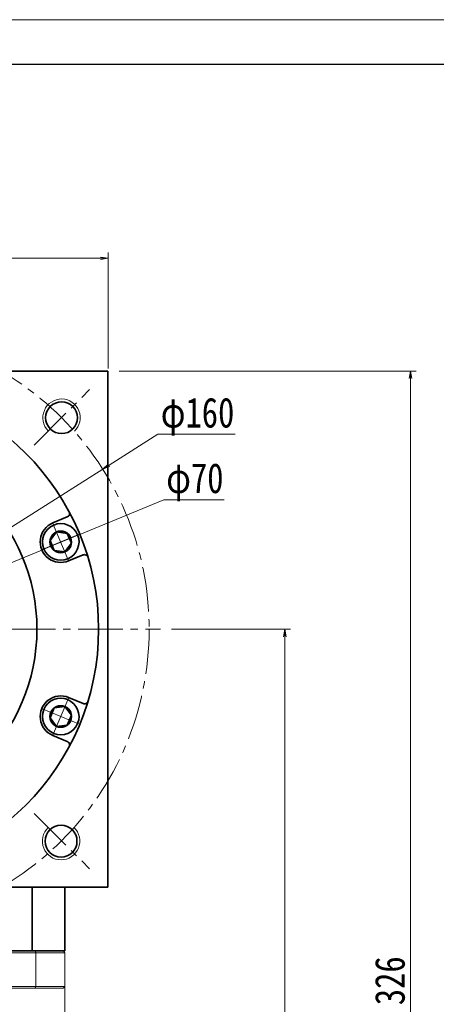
# Model space of a CAD drawing. Header units: millimetres. Extents: x -59 to 951, y -61 to 649.
# Tile 8 of 8: x 590 to 702, y 386 to 649. Entities that reach past the tile are written whole.
import ezdxf

# ---------------------------------------------------------------- set-up
doc = ezdxf.new("R2010")
doc.units = ezdxf.units.MM
doc.set_wipeout_variables(frame=1)
doc.linetypes.add('点画线', pattern=[18, 12, -2, 2, -2])
for name, color, linetype, lineweight in [('EB0', 7, 'Continuous', 35), ('中心线层', 1, '点画线', 18), ('图框_外框线', 7, 'Continuous', 18), ('尺寸线层', 3, 'Continuous', 18), ('粗实线层', 7, 'Continuous', 35)]:
    doc.layers.add(name, color=color, linetype=linetype, lineweight=lineweight)
doc.styles.add('宋体', font='SimSun.ttf', dxfattribs={"width": 0.8})
doc.dimstyles.new('A水平标注$0', dxfattribs={"dimtxt": 3.5, "dimasz": 2, "dimexe": 1.5, "dimexo": 3, "dimgap": 1.1, "dimtad": 1, "dimtoh": 1, "dimdec": 4, "dimdsep": 46, "dimtxsty": '宋体', "dimblk": 'OPEN', "dimcen": 3, "dimclrd": 3, "dimclre": 3, "dimclrt": 6, "dimadec": 0, "dimazin": 0, "dimtm": 1e-09, "dimtfac": 1, "dimtdec": 4, "dimtix": 1, "dimtmove": 0, "dimatfit": 3, "dimldrblk": 'OPEN', "dimfxl": 0, "dimlwd": 13, "dimlwe": 13, "dimarcsym": 0})
doc.dimstyles.new('D直径标注φ25', dxfattribs={"dimtxt": 3.5, "dimasz": 2, "dimexe": 1, "dimexo": 3, "dimtad": 1, "dimtoh": 1, "dimdec": 1, "dimdsep": 46, "dimtxsty": '宋体', "dimblk": 'OPEN', "dimcen": 3, "dimclrd": 3, "dimclre": 3, "dimclrt": 130, "dimadec": 0, "dimazin": 0, "dimtm": 1e-09, "dimtfac": 1, "dimtdec": 1, "dimtmove": 0, "dimatfit": 0, "dimldrblk": 'OPEN', "dimfxl": 0, "dimlwd": 13, "dimlwe": 13, "dimarcsym": 0})

# ---------------------------------------------------------------- blocks, each defined once
blk = doc.blocks.new('_Open')
at = {"color": 0, "linetype": 'ByBlock', "lineweight": -2}
for p, q in [((-1, 0.17), (0, 0)), ((-1, -0.17), (0, 0)), ((0, 0), (-1, 0))]:
    blk.add_line(p, q, dxfattribs=at)
blk = doc.blocks.new('*D10')
at = {"layer": 'Defpoints', "color": 0, "transparency": 16777216}
for p in [(613.74, 585.7), (475.74, 553.26), (613.74, 553.26)]:
    blk.add_point(p, dxfattribs=at)
at = {"layer": '尺寸线层', "color": 3, "lineweight": 13, "transparency": 16777216}
for p, q in [((475.74, 556.26), (475.74, 587.2)), ((613.74, 556.26), (613.74, 587.2)), ((477.74, 585.7), (611.74, 585.7))]:
    blk.add_line(p, q, dxfattribs=at)
at = {"layer": '尺寸线层', "color": 3, "lineweight": 13, "transparency": 16777216, "xscale": 2, "yscale": 2, "zscale": 2, "rotation": 180}
blk.add_blockref('_Open', (475.74, 585.7), dxfattribs=at)
at = {"layer": '尺寸线层', "color": 3, "lineweight": 13, "transparency": 16777216, "xscale": 2, "yscale": 2, "zscale": 2}
blk.add_blockref('_Open', (613.74, 585.7), dxfattribs=at)
at = {"layer": '尺寸线层', "color": 6, "transparency": 16777216, "insert": (544.74, 591.11), "char_height": 8, "attachment_point": 5, "style": '宋体', "bg_fill": 3, "box_fill_scale": 1.1, "bg_fill_color": 257, "bg_fill_transparency": 0}
blk.add_mtext('138', dxfattribs=at)
blk = doc.blocks.new('*D21')
at = {"layer": 'Defpoints', "color": 0, "transparency": 16777216}
for p in [(612.32, 529.32), (477.15, 443.71)]:
    blk.add_point(p, dxfattribs=at)
at = {"layer": '尺寸线层', "color": 3, "lineweight": 13, "transparency": 16777216}
for p, q in [((614.01, 530.39), (627.09, 538.67)), ((627.09, 538.67), (647.79, 538.67)), ((477.15, 443.71), (612.32, 529.32)), ((475.46, 442.64), (473.77, 441.57))]:
    blk.add_line(p, q, dxfattribs=at)
at = {"layer": '尺寸线层', "color": 3, "lineweight": 13, "transparency": 16777216, "xscale": 2, "yscale": 2, "zscale": 2}
for p, rotation in [((612.32, 529.32), 212.3501591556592), ((477.15, 443.71), 32.35015915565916)]:
    blk.add_blockref('_Open', p, dxfattribs=dict(at, rotation=rotation))
at = {"layer": '尺寸线层', "color": 130, "transparency": 16777216, "insert": (637.69, 543.35), "char_height": 8, "attachment_point": 5, "style": '宋体'}
blk.add_mtext('φ160', dxfattribs=at)
blk = doc.blocks.new('*X7')
at = {"layer": '中心线层', "linetype": '点画线', "lineweight": 18}
for p, q in [((0, -5.64), (0, 5.64)), ((-5.64, 0), (5.64, 0))]:
    blk.add_line(p, q, dxfattribs=at)
at = {"layer": '粗实线层'}
for p, q in [((-2.89, 0), (-1.44, 2.5)), ((-2.89, 0), (-1.44, -2.5)), ((-1.44, 2.5), (1.44, 2.5)), ((2.89, 0), (1.44, 2.5)), ((2.89, 0), (1.44, 2.5)), ((2.89, 0), (1.44, -2.5)), ((-1.44, -2.5), (1.44, -2.5))]:
    blk.add_line(p, q, dxfattribs=at)
blk.add_circle((0, 0), 2.89, dxfattribs=at)
for start, end in [(0, 180), (180, 360)]:
    blk.add_arc((0, 0), 4.89, start, end, dxfattribs=at)
blk = doc.blocks.new('*D26')
at = {"layer": 'Defpoints', "color": 0, "transparency": 16777216}
for p in [(577.09, 499.87), (512.38, 473.16)]:
    blk.add_point(p, dxfattribs=at)
at = {"layer": '尺寸线层', "color": 3, "lineweight": 13, "transparency": 16777216}
for p, q in [((578.94, 500.63), (628.65, 521.15)), ((628.65, 521.15), (644.78, 521.15)), ((512.38, 473.16), (577.09, 499.87)), ((510.54, 472.4), (508.69, 471.63))]:
    blk.add_line(p, q, dxfattribs=at)
at = {"layer": '尺寸线层', "color": 3, "lineweight": 13, "transparency": 16777216, "xscale": 2, "yscale": 2, "zscale": 2}
for p, rotation in [((577.09, 499.87), 202.4293194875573), ((512.38, 473.16), 22.42931948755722)]:
    blk.add_blockref('_Open', p, dxfattribs=dict(at, rotation=rotation))
at = {"layer": '尺寸线层', "color": 130, "transparency": 16777216, "insert": (636.97, 525.83), "char_height": 8, "attachment_point": 5, "style": '宋体'}
blk.add_mtext('φ70', dxfattribs=at)
blk = doc.blocks.new('*D33')
at = {"layer": 'Defpoints', "color": 0, "transparency": 16777216}
for p in [(613.74, 555.51), (694.67, 555.51), (609.34, 229.51)]:
    blk.add_point(p, dxfattribs=at)
at = {"layer": '尺寸线层', "color": 3, "lineweight": 13, "transparency": 16777216}
for p, q in [((616.74, 555.51), (696.17, 555.51)), ((694.67, 231.51), (694.67, 553.51)), ((612.34, 229.51), (696.17, 229.51))]:
    blk.add_line(p, q, dxfattribs=at)
at = {"layer": '尺寸线层', "color": 3, "lineweight": 13, "transparency": 16777216, "xscale": 2, "yscale": 2, "zscale": 2}
for p, rotation in [((694.67, 555.51), 90), ((694.67, 229.51), 270)]:
    blk.add_blockref('_Open', p, dxfattribs=dict(at, rotation=rotation))
at = {"layer": '尺寸线层', "color": 6, "transparency": 16777216, "insert": (689.17, 392.51), "char_height": 8, "attachment_point": 5, "rotation": 90, "style": '宋体', "bg_fill": 3, "box_fill_scale": 1.1, "bg_fill_color": 256, "bg_fill_true_color": 13158600, "bg_fill_transparency": 0}
blk.add_mtext('326', dxfattribs=at)
blk = doc.blocks.new('*D34')
at = {"layer": 'Defpoints', "color": 0, "transparency": 16777216}
for p in [(627.74, 486.51), (609.34, 229.51), (661.02, 229.51)]:
    blk.add_point(p, dxfattribs=at)
at = {"layer": '尺寸线层', "color": 3, "lineweight": 13, "transparency": 16777216}
for p, q in [((630.74, 486.51), (662.52, 486.51)), ((661.02, 484.51), (661.02, 231.51)), ((612.34, 229.51), (662.52, 229.51))]:
    blk.add_line(p, q, dxfattribs=at)
at = {"layer": '尺寸线层', "color": 3, "lineweight": 13, "transparency": 16777216, "xscale": 2, "yscale": 2, "zscale": 2}
for p, rotation in [((661.02, 486.51), 90), ((661.02, 229.51), 270)]:
    blk.add_blockref('_Open', p, dxfattribs=dict(at, rotation=rotation))
at = {"layer": '尺寸线层', "color": 6, "transparency": 16777216, "insert": (655.52, 358.01), "char_height": 8, "attachment_point": 5, "rotation": 90, "style": '宋体', "bg_fill": 3, "box_fill_scale": 1.1, "bg_fill_color": 256, "bg_fill_true_color": 13158600, "bg_fill_transparency": 0}
blk.add_mtext('257', dxfattribs=at)

msp = doc.modelspace()

# ---------------------------------------------------------------- linework, layer by layer
at = {"color": 7, "linetype": 'Continuous', "lineweight": 15}
for p, q in [((594.24661, 400.51352), (495.22641, 400.51352)), ((601.73651, 400.51352), (594.24661, 400.51352)), ((495.03994, 400.01352), (594.43309, 400.01352)), ((594.43309, 400.01352), (594.43309, 391.01352)), ((594.43309, 400.01352), (602.23651, 400.01352)), ((602.23651, 391.01352), (602.23651, 400.01352)), ((594.43309, 391.01352), (544.73651, 391.01352)), ((552.30289, 390.51352), (594.24661, 390.51352)), ((594.24661, 390.51352), (601.73651, 390.51352)), ((602.23651, 391.01352), (594.43309, 391.01352))]:
    msp.add_line(p, q, dxfattribs=at)
for centre, start, end in [((601.31488, 543.07224), 313.1992681, 224.8408445), ((601.19692, 429.83705), 133.2490206, 46.6813654)]:
    msp.add_arc(centre, 5, start, end, dxfattribs=at)
for points in [[(594.43309, 400.01352), (594.24661, 400.51352)], [(601.73651, 400.51352), (602.23651, 400.01352)], [(594.43309, 391.01352), (594.24661, 390.51352)], [(601.73651, 390.51352), (602.23651, 391.01352)], [(602.23651, 391.01352), (602.23651, 356.01352)]]:
    msp.add_open_spline(points, degree=1, dxfattribs=at)
at = {"layer": 'EB0'}
msp.add_line((602.23651, 400.51352), (487.23651, 400.51352), dxfattribs=at)
at = {"layer": '中心线层'}
for p, q in [((593.97687, 535.75387), (608.83326, 550.61026)), ((461.73651, 486.51352), (627.73651, 486.51352)), ((593.97687, 437.27317), (608.83326, 422.41677))]:
    msp.add_line(p, q, dxfattribs=at)
at = {"layer": '图框_外框线', "color": 3}
msp.add_lwpolyline([(-53.84772, -60.99317), (950.88506, -60.99317), (950.88506, 649.49645), (-53.84772, 649.49645)], close=True, dxfattribs=at)
at = {"layer": '图框_外框线', "color": 3, "lineweight": 25}
msp.add_lwpolyline([(5.9578, -49.03206), (938.92396, -49.03206), (938.92396, 637.53534), (5.9578, 637.53534)], close=True, dxfattribs=at)
at = {"layer": '粗实线层'}
for p, q in [((613.73651, 555.51352), (475.73651, 555.51352)), ((613.73651, 417.51352), (613.73651, 555.51352)), ((598.98841, 514.93854), (602.84716, 516.53689)), ((603.19793, 504.77587), (607.05668, 506.37422)), ((603.19793, 468.25117), (607.05668, 466.65282)), ((598.98841, 458.08849), (602.84716, 456.49014)), ((475.73651, 417.51352), (613.73651, 417.51352)), ((593.47095, 400.51352), (593.47095, 417.51352)), ((602.23651, 400.51352), (602.23651, 417.51352))]:
    msp.add_line(p, q, dxfattribs=at)
for centre, radius in [((544.73651, 486.51352), 66.5), ((601.31488, 543.07224), 4.25), ((544.73651, 486.51352), 50), ((601.19692, 429.83705), 4.25)]:
    msp.add_circle(centre, radius, dxfattribs=at)
for centre, radius, start, end in [((602.46448, 517.46077), 1, 292.4999699, 28.1952849), ((601.09317, 509.85721), 5.5, 112.5, 292.5), ((607.43936, 505.45034), 1, 16.8047151, 112.5000301), ((601.09317, 463.16983), 5.5, 67.5, 247.5), ((607.43936, 467.5767), 1, 247.4999699, 343.1952849), ((602.46448, 455.56626), 1, 331.8047151, 67.5000301)]:
    msp.add_arc(centre, radius, start, end, dxfattribs=at)

# ---------------------------------------------------------------- dimensions: what is measured, and where the dimension line sits
at = {"layer": '尺寸线层'}
dim = msp.add_diameter_dim_2p(p1=(477.15302, 443.70615), p2=(612.32001, 529.32089), dimstyle='D直径标注φ25', override={"dimtxt": 8, "dimgap": 0.5, "dimpost": 'φ<>', "dimtfill": 0}, dxfattribs=at)
dim.commit()
dim.dimension.update_dxf_attribs({"geometry": '*D21', "text_midpoint": (637.68726, 538.6741), "dimtype": 163})

# ---------------------------------------------------------------- next in the draw order: dimensions: what is measured, and where the dimension line sits
dim = msp.add_linear_dim(base=(613.73651, 585.69892), p1=(475.73651, 553.2593), p2=(613.73651, 553.2593), dimstyle='A水平标注$0', override={"dimtxt": 8, "dimgap": 1.5, "dimblk": 'Open', "dimtfill": 1, "dimtfillclr": 256}, dxfattribs=at)
dim.commit()
dim.dimension.update_dxf_attribs({"geometry": '*D10', "text_midpoint": (544.73651, 591.10954)})

# ---------------------------------------------------------------- next in the draw order: linework, layer by layer
at = {"layer": '中心线层'}
msp.add_circle((544.73651, 486.51352), 80, dxfattribs=at)

# ---------------------------------------------------------------- next in the draw order: wipeouts: each hides what was drawn before it
for points in [[(602.96449, 505.33944), (602.98984, 505.35002), (603.01514, 505.36075), (603.04037, 505.37162), (603.06555, 505.38263), (603.09066, 505.39379), (603.11571, 505.40508), (603.14069, 505.41652), (603.16561, 505.42809), (603.19046, 505.4398), (603.21525, 505.45166), (603.23997, 505.46365), (603.26463, 505.47578), (603.28921, 505.48805), (603.31373, 505.50046), (603.33817, 505.51301), (603.36255, 505.52569), (603.38685, 505.53851), (603.41108, 505.55147), (603.43523, 505.56456), (603.45932, 505.57779), (603.48333, 505.59115), (603.50726, 505.60465), (603.53112, 505.61828), (603.5549, 505.63205), (603.5786, 505.64594), (603.60222, 505.65998), (603.62577, 505.67414), (603.64923, 505.68844), (603.67261, 505.70287), (603.69592, 505.71742), (603.69592, 505.71742), (603.8865, 505.84356), (604.07098, 505.97846), (604.24896, 506.12183), (604.42005, 506.27336), (604.58386, 506.43272), (604.74006, 506.59956), (604.88828, 506.77351), (605.02822, 506.9542), (605.15956, 507.14123), (605.28202, 507.3342), (605.39533, 507.53267), (605.49925, 507.73623), (605.59353, 507.94441), (605.67799, 508.15678), (605.75244, 508.37285), (605.8167, 508.59217), (605.87065, 508.81426), (605.91416, 509.03862), (605.94715, 509.26477), (605.96953, 509.49221), (605.98125, 509.72045), (605.9823, 509.94899), (605.97268, 510.17733), (605.95239, 510.40497), (605.92149, 510.63142), (605.88004, 510.85617), (605.82814, 511.07874), (605.76589, 511.29864), (605.69344, 511.5154), (605.61094, 511.72853), (605.61094, 511.72853), (605.51857, 511.93757), (605.41653, 512.14207), (605.30505, 512.34158), (605.18437, 512.53566), (605.05476, 512.7239), (604.91649, 512.90587), (604.76987, 513.08118), (604.61521, 513.24945), (604.45287, 513.41031), (604.28318, 513.5634), (604.10653, 513.70841), (603.9233, 513.845), (603.73388, 513.97288), (603.5387, 514.09176), (603.33817, 514.2014), (603.13274, 514.30156), (602.92286, 514.392), (602.70897, 514.47254), (602.49156, 514.54299), (602.2711, 514.60321), (602.04806, 514.65307), (601.82294, 514.69245), (601.59622, 514.72126), (601.3684, 514.73946), (601.13998, 514.74698), (600.91146, 514.74383), (600.68334, 514.73), (600.45611, 514.70553), (600.23027, 514.67047), (600.00632, 514.6249), (600.00632, 514.6249), (599.97955, 514.61871), (599.95281, 514.61238), (599.92611, 514.6059), (599.89945, 514.59927), (599.87282, 514.59248), (599.84623, 514.58555), (599.81968, 514.57847), (599.79317, 514.57124), (599.76671, 514.56386), (599.74028, 514.55633), (599.7139, 514.54866), (599.68756, 514.54084), (599.66127, 514.53286), (599.63502, 514.52474), (599.60881, 514.51648), (599.58266, 514.50806), (599.55655, 514.4995), (599.53049, 514.49079), (599.50448, 514.48194), (599.47851, 514.47294), (599.45261, 514.4638), (599.42675, 514.4545), (599.40094, 514.44507), (599.37519, 514.43549), (599.34949, 514.42576), (599.32385, 514.41589), (599.29826, 514.40588), (599.27273, 514.39572), (599.24726, 514.38542), (599.22184, 514.37498), (599.22184, 514.37498), (598.98797, 514.27085), (598.75986, 514.15462), (598.53815, 514.02662), (598.32344, 513.88718), (598.11632, 513.7367), (597.91737, 513.57559), (597.72711, 513.40429), (597.54609, 513.22326), (597.37478, 513.03301), (597.21367, 512.83405), (597.06319, 512.62693), (596.92376, 512.41222), (596.79575, 512.19051), (596.67952, 511.96241), (596.5754, 511.72853), (596.48365, 511.48952), (596.40454, 511.24604), (596.33828, 510.99875), (596.28505, 510.74834), (596.245, 510.49548), (596.21824, 510.24087), (596.20484, 509.98521), (596.20484, 509.7292), (596.21824, 509.47354), (596.245, 509.21893), (596.28505, 508.96608), (596.33828, 508.71566), (596.40454, 508.46837), (596.48365, 508.22489), (596.5754, 507.98588), (596.5754, 507.98588), (596.67952, 507.75201), (596.79575, 507.5239), (596.92376, 507.30219), (597.06319, 507.08748), (597.21367, 506.88036), (597.37478, 506.68141), (597.54609, 506.49115), (597.72711, 506.31013), (597.91737, 506.13882), (598.11632, 505.97771), (598.32344, 505.82723), (598.53815, 505.6878), (598.75986, 505.55979), (598.98797, 505.44356), (599.22184, 505.33944), (599.46085, 505.24769), (599.70433, 505.16858), (599.95162, 505.10232), (600.20203, 505.04909), (600.45489, 505.00904), (600.7095, 504.98228), (600.96516, 504.96888), (601.22117, 504.96888), (601.47683, 504.98228), (601.73144, 505.00904), (601.9843, 505.04909), (602.23471, 505.10232), (602.482, 505.16858), (602.72548, 505.24769)], [(599.22184, 458.65206), (599.24726, 458.64161), (599.27273, 458.63131), (599.29826, 458.62116), (599.32385, 458.61114), (599.34949, 458.60127), (599.37519, 458.59155), (599.40094, 458.58197), (599.42675, 458.57253), (599.45261, 458.56324), (599.47851, 458.55409), (599.50448, 458.54509), (599.53049, 458.53624), (599.55655, 458.52753), (599.58266, 458.51897), (599.60881, 458.51056), (599.63502, 458.50229), (599.66127, 458.49417), (599.68756, 458.4862), (599.7139, 458.47838), (599.74028, 458.4707), (599.76671, 458.46317), (599.79317, 458.45579), (599.81968, 458.44856), (599.84623, 458.44148), (599.87282, 458.43455), (599.89945, 458.42777), (599.92611, 458.42114), (599.95281, 458.41465), (599.97955, 458.40832), (600.00632, 458.40214), (600.00632, 458.40214), (600.23027, 458.35656), (600.45611, 458.3215), (600.68334, 458.29703), (600.91146, 458.28321), (601.13998, 458.28005), (601.3684, 458.28758), (601.59622, 458.30577), (601.82294, 458.33459), (602.04806, 458.37397), (602.2711, 458.42382), (602.49156, 458.48404), (602.70897, 458.5545), (602.92286, 458.63504), (603.13274, 458.72548), (603.33817, 458.82563), (603.5387, 458.93527), (603.73388, 459.05416), (603.9233, 459.18204), (604.10653, 459.31863), (604.28318, 459.46363), (604.45287, 459.61673), (604.61521, 459.77759), (604.76987, 459.94586), (604.91649, 460.12117), (605.05476, 460.30314), (605.18437, 460.49137), (605.30505, 460.68545), (605.41653, 460.88496), (605.51857, 461.08946), (605.61094, 461.29851), (605.61094, 461.29851), (605.69344, 461.51164), (605.76589, 461.72839), (605.82814, 461.94829), (605.88004, 462.17086), (605.92149, 462.39562), (605.95239, 462.62206), (605.97268, 462.8497), (605.9823, 463.07804), (605.98125, 463.30658), (605.96953, 463.53482), (605.94715, 463.76227), (605.91416, 463.98842), (605.87065, 464.21278), (605.8167, 464.43486), (605.75244, 464.65418), (605.67799, 464.87026), (605.59353, 465.08262), (605.49925, 465.29081), (605.39533, 465.49436), (605.28202, 465.69284), (605.15956, 465.8858), (605.02822, 466.07283), (604.88828, 466.25352), (604.74006, 466.42748), (604.58386, 466.59432), (604.42005, 466.75368), (604.24896, 466.90521), (604.07098, 467.04858), (603.8865, 467.18348), (603.69592, 467.30961), (603.69592, 467.30961), (603.67261, 467.32417), (603.64923, 467.3386), (603.62577, 467.35289), (603.60222, 467.36706), (603.5786, 467.38109), (603.5549, 467.39499), (603.53112, 467.40876), (603.50726, 467.42239), (603.48333, 467.43588), (603.45932, 467.44925), (603.43523, 467.46247), (603.41108, 467.47557), (603.38685, 467.48852), (603.36255, 467.50134), (603.33817, 467.51403), (603.31373, 467.52657), (603.28921, 467.53898), (603.26463, 467.55125), (603.23997, 467.56338), (603.21525, 467.57538), (603.19046, 467.58723), (603.16561, 467.59895), (603.14069, 467.61052), (603.11571, 467.62195), (603.09066, 467.63325), (603.06555, 467.6444), (603.04037, 467.65541), (603.01514, 467.66628), (602.98984, 467.67701), (602.96449, 467.6876), (602.96449, 467.6876), (602.72548, 467.77935), (602.482, 467.85846), (602.23471, 467.92472), (601.9843, 467.97794), (601.73144, 468.01799), (601.47683, 468.04475), (601.22117, 468.05815), (600.96516, 468.05815), (600.7095, 468.04475), (600.45489, 468.01799), (600.20203, 467.97794), (599.95162, 467.92472), (599.70433, 467.85846), (599.46085, 467.77935), (599.22184, 467.6876), (598.98797, 467.58347), (598.75986, 467.46724), (598.53815, 467.33924), (598.32344, 467.19981), (598.11632, 467.04933), (597.91737, 466.88821), (597.72711, 466.71691), (597.54609, 466.53588), (597.37478, 466.34563), (597.21367, 466.14667), (597.06319, 465.93955), (596.92376, 465.72485), (596.79575, 465.50313), (596.67952, 465.27503), (596.5754, 465.04115), (596.5754, 465.04115), (596.48365, 464.80214), (596.40454, 464.55866), (596.33828, 464.31138), (596.28505, 464.06096), (596.245, 463.8081), (596.21824, 463.55349), (596.20484, 463.29783), (596.20484, 463.04182), (596.21824, 462.78616), (596.245, 462.53156), (596.28505, 462.2787), (596.33828, 462.02828), (596.40454, 461.78099), (596.48365, 461.53751), (596.5754, 461.29851), (596.67952, 461.06463), (596.79575, 460.83652), (596.92376, 460.61481), (597.06319, 460.4001), (597.21367, 460.19298), (597.37478, 459.99403), (597.54609, 459.80377), (597.72711, 459.62275), (597.91737, 459.45144), (598.11632, 459.29033), (598.32344, 459.13985), (598.53815, 459.00042), (598.75986, 458.87241), (598.98797, 458.75619)]]:
    msp.add_wipeout(points).dxf.layer = '粗实线层'

# ---------------------------------------------------------------- next in the draw order: block references
at = {"layer": '粗实线层'}
for p, rotation in [((601.09317, 509.85721), 292.5000000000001), ((601.09317, 463.16983), 247.5000000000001)]:
    msp.add_blockref('*X7', p, dxfattribs=dict(at, rotation=rotation))

# ---------------------------------------------------------------- next in the draw order: dimensions: what is measured, and where the dimension line sits
at = {"layer": '尺寸线层'}
dim = msp.add_diameter_dim_2p(p1=(512.38423, 473.1595), p2=(577.0888, 499.86754), dimstyle='D直径标注φ25', override={"dimtxt": 8, "dimgap": 0.5, "dimpost": 'φ<>', "dimtfill": 0}, dxfattribs=at)
dim.commit()
dim.dimension.update_dxf_attribs({"geometry": '*D26', "text_midpoint": (636.96717, 521.15242), "dimtype": 163})

# ---------------------------------------------------------------- next in the draw order: dimensions: what is measured, and where the dimension line sits
dim = msp.add_linear_dim(base=(694.67254, 555.51352), p1=(609.33651, 229.51352), p2=(613.73651, 555.51352), angle=90, dimstyle='A水平标注$0', override={"dimtxt": 8, "dimgap": 1.5}, dxfattribs=at)
dim.commit()
dim.dimension.update_dxf_attribs({"geometry": '*D33', "text_midpoint": (689.17254, 392.51352)})

# ---------------------------------------------------------------- next in the draw order: dimensions: what is measured, and where the dimension line sits
dim = msp.add_linear_dim(base=(661.02304, 229.51352), p1=(627.73651, 486.51352), p2=(609.33651, 229.51352), angle=90, dimstyle='A水平标注$0', override={"dimtxt": 8, "dimgap": 1.5}, dxfattribs=at)
dim.commit()
dim.dimension.update_dxf_attribs({"geometry": '*D34', "text_midpoint": (655.52304, 358.01352)})

doc.saveas('drawing.dxf')
